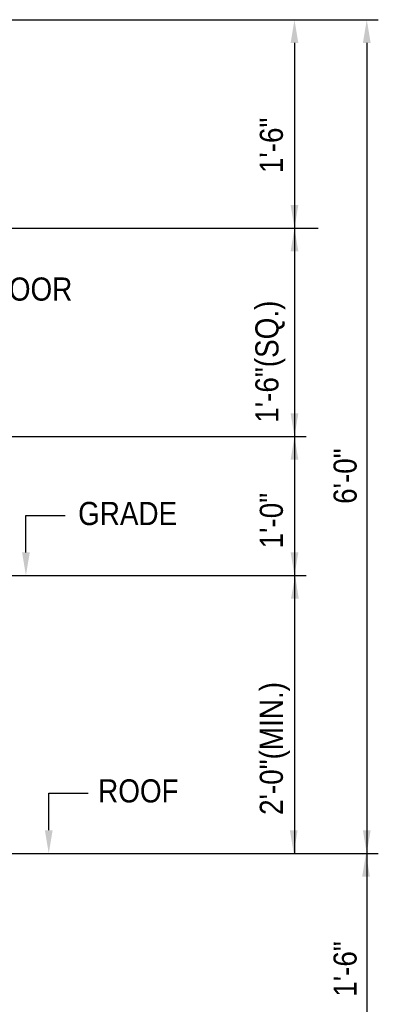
# Model space of a CAD drawing. Extents: x -747 to -707.5, y 95.5 to 123.3.
# Tile 7 of 18: x -739 to -737.1, y 105.2 to 110.5. Entities that reach past the tile are written whole.
import ezdxf

# ---------------------------------------------------------------- set-up
doc = ezdxf.new("R2010")
doc.units = 0
doc.header["$MEASUREMENT"] = 0
doc.layers.add('S5', color=1, linetype='CONTINUOUS')
doc.layers.add('S7', color=3, linetype='CONTINUOUS')
doc.styles.add('SX-FRAC', font='SX-FRAC.shx', dxfattribs={"width": 0.9, "height": 1.543307})

msp = doc.modelspace()

# ---------------------------------------------------------------- linework, layer by layer
at = {"layer": 'S5'}
for p, q in [((-741.8291, 110.5045), (-737.0862, 110.5045)), ((-737.5393, 110.3795), (-737.5393, 106.0045)), ((-737.1487, 110.3795), (-737.1487, 100.5045)), ((-741.6259, 109.3795), (-737.4104, 109.3795)), ((-741.6259, 108.2545), (-737.4768, 108.2545)), ((-739.1145, 106.0045), (-737.0862, 106.0045))]:
    msp.add_line(p, q, dxfattribs=at)
at = {"layer": 'S5', "color": 1}
msp.add_line((-739.1003, 107.5045), (-737.4768, 107.5045), dxfattribs=at)
at = {"layer": 'S5'}
for points in [[(-737.5601, 110.3795), (-737.5185, 110.3795), (-737.5393, 110.5045)], [(-737.1695, 110.3795), (-737.1278, 110.3795), (-737.1487, 110.5045)], [(-737.5185, 109.5045), (-737.5601, 109.5045), (-737.5393, 109.3795)], [(-737.5601, 109.2545), (-737.5185, 109.2545), (-737.5393, 109.3795)], [(-737.5185, 108.3795), (-737.5601, 108.3795), (-737.5393, 108.2545)], [(-737.5601, 108.1295), (-737.5185, 108.1295), (-737.5393, 108.2545)], [(-737.5185, 107.6295), (-737.5601, 107.6295), (-737.5393, 107.5045)], [(-737.558, 107.3798), (-737.5164, 107.3792), (-737.5354, 107.5045)], [(-737.5224, 106.1295), (-737.564, 106.1295), (-737.5432, 106.0045)], [(-737.1278, 106.1295), (-737.1695, 106.1295), (-737.1487, 106.0045)], [(-737.1734, 105.8795), (-737.1317, 105.8795), (-737.1526, 106.0045)]]:
    msp.add_solid(points, dxfattribs=at)
at = {"layer": 'S7', "color": 1}
for p, q in [((-738.9904, 107.8291), (-738.7775, 107.8291)), ((-738.9904, 107.6295), (-738.9904, 107.8291)), ((-738.8671, 106.3291), (-738.6541, 106.3291)), ((-738.8671, 106.1295), (-738.8671, 106.3291))]:
    msp.add_line(p, q, dxfattribs=at)
for points in [[(-738.9696, 107.6295), (-739.0113, 107.6295), (-738.9904, 107.5045)], [(-738.8463, 106.1295), (-738.8879, 106.1295), (-738.8671, 106.0045)]]:
    msp.add_solid(points, dxfattribs=at)

# ---------------------------------------------------------------- texts
at = {"layer": 'S5', "color": 2, "style": 'SX-FRAC', "width": 0.9}
for s, p in [('1\'-6"', (-737.6018, 109.6763)), ('1\'-6"(SQ.)', (-737.6257, 108.3292)), ('6\'-0"', (-737.2034, 107.8912)), ('1\'-0"', (-737.6018, 107.651)), ('2\'-0"(MIN.)', (-737.6018, 106.2124)), ('1\'-6"', (-737.2034, 105.231))]:
    msp.add_text(s, height=0.125, rotation=90, dxfattribs=at).set_placement(p)
at = {"layer": 'S7', "color": 2, "style": 'SX-FRAC', "width": 0.9}
for s, p in [('18"x18" HINGED ACCESS DOOR', (-741.037, 108.9881)), ('GRADE', (-738.7082, 107.7767)), ('ROOF', (-738.6, 106.2796))]:
    msp.add_text(s, height=0.125, dxfattribs=at).set_placement(p)

doc.saveas('drawing.dxf')
